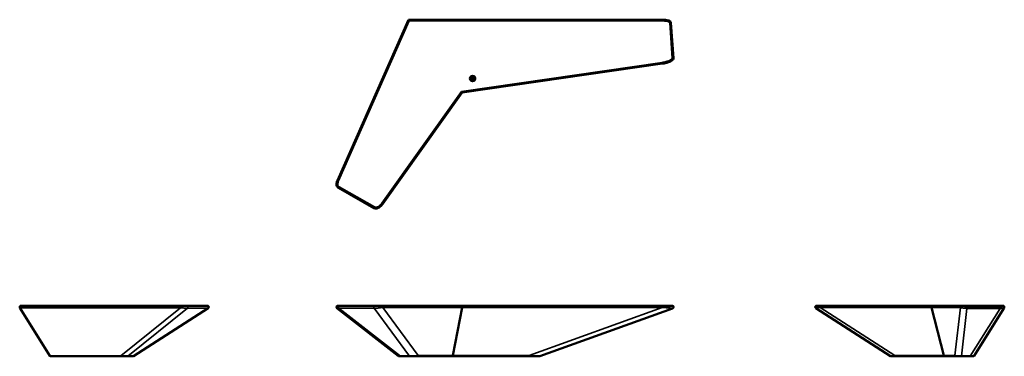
# Model space of a CAD drawing. Header units: millimetres. Extents: x 1201 to 8990, y 3364 to 6029.
import ezdxf

# ---------------------------------------------------------------- set-up
doc = ezdxf.new("R2010")
doc.units = ezdxf.units.MM
doc.layers.add('Visibile (ISO)', color=7, linetype='Continuous', lineweight=50)
doc.layers.add('Visibile sottile (ISO)', color=7, linetype='Continuous', lineweight=35)

msp = doc.modelspace()

# ---------------------------------------------------------------- linework, layer by layer
at = {"layer": 'Visibile (ISO)'}
for p, q in [((3714.4, 4756.2), (4276.8, 6028.9)), ((4283.3, 6018.9), (4276.8, 6028.9)), ((4276.8, 6028.9), (6288.2, 6028.9)), ((6351.2, 6010.6), (6351.2, 6010.6)), ((6373.6, 5724.8), (6353.4, 6005)), ((6372.4, 5719.2), (6372.4, 5719.2)), ((6285.1, 5680.7), (4700.9, 5451.6)), ((4700.9, 5451.6), (4695.2, 5460.9)), ((4700.9, 5451.6), (4074.6, 4571.6)), ((3723.3, 4697.3), (3723.3, 4697.3)), ((3723.3, 4697.3), (4003.7, 4537.8)), ((4003.7, 4537.8), (4003.7, 4537.8)), ((1203, 3748.7), (1203.1, 3748.4)), ((1203.1, 3748.4), (1439.7, 3368.7)), ((2478.1, 3764), (1211.4, 3764)), ((2692, 3745.6), (2100.5, 3365.6)), ((2524.3, 3764), (2683.9, 3764)), ((3711.3, 3746.1), (4198.7, 3366.1)), ((3728.2, 3764), (4008.6, 3764)), ((4066.5, 3764), (4695.2, 3764)), ((4628.3, 3371.3), (4700.6, 3751.1)), ((6283.6, 3764), (4695.2, 3764)), ((6366.5, 3743.6), (5314.9, 3364.6)), ((6283.6, 3764), (6363.6, 3764)), ((7499.6, 3745.6), (8091.1, 3365.6)), ((7538.6, 3764), (8422.2, 3764)), ((8511.8, 3371.3), (8413.3, 3751.1)), ((8651.9, 3764), (8422.2, 3764)), ((8651.9, 3764), (8685.3, 3764)), ((8965.5, 3764), (8685.3, 3764)), ((8988.7, 3748.7), (8751.9, 3368.7)), ((8965.5, 3764), (8980.2, 3764)), ((1448.2, 3364), (2005.6, 3364)), ((2051.8, 3364), (2092.4, 3364)), ((2092.4, 3364), (2095.1, 3364)), ((4215.7, 3364), (4287, 3364)), ((4287, 3364), (4344.9, 3364)), ((4344.9, 3364), (4622.8, 3364)), ((4622.8, 3364), (5229.4, 3364)), ((8096.5, 3364), (8130.1, 3364)), ((8130.1, 3364), (8520.7, 3364)), ((8520.7, 3364), (8608.4, 3364)), ((8650.5, 3364), (8720.7, 3364)), ((8743.4, 3364), (8720.7, 3364))]:
    msp.add_line(p, q, dxfattribs=at)
for radius in [21, 15.2, 13, 12.8, 8.65]:
    msp.add_circle((4784.5, 5563.1), radius, dxfattribs=at)
for centre, start, end in [((6343.5, 6004.3), 4.11422, 39.17755), ((6363.6, 5724.1), 330.73742, 4.11422), ((1211.4, 3754), 90, 211.92424), ((6363.6, 3754), 342.95377, 90), ((8980.2, 3754), 328.07576, 90), ((1448.2, 3374), 213.84821, 270)]:
    msp.add_arc(centre, 10, start, end, dxfattribs=at)
for centre, major_axis, ratio, start_param, end_param in [((4695.2, 3754), (0, -10), 0.566661, 1.294167, 3.141593), ((4693.7, 3752.1), (-6.32, -3.19), 0.952078, 2.509934, 2.538305), ((8422.2, 3754), (0, -10), 0.928458, 3.141593, 4.989018), ((8412, 3752.1), (1.95, -6.8), 0.137679, 1.386616, 1.414987), ((1447.1, 3371.1), (-7.93, 4.78), 0.75964, 0.979944, 1.018679), ((4622.8, 3374), (0, -10), 0.566661, 0, 1.274199), ((4632.5, 3371.9), (-2.5, -6.66), 0.554462, 5.013505, 5.041848), ((8517.4, 3371.9), (3.32, -6.29), 0.779199, 4.418732, 4.447076), ((8520.7, 3374), (0, -10), 0.928458, 5.008987, 6.283185)]:
    msp.add_ellipse(centre, major_axis=major_axis, ratio=ratio, start_param=start_param, end_param=end_param, dxfattribs=at)
for points, knots in [([(6288.2, 6028.9), (6302.5, 6028.9), (6317.1, 6027.8), (6334.5, 6022.1), (6338.1, 6020.6), (6345.2, 6016.5), (6348.6, 6013.8), (6351.2, 6010.6)], [0, 0, 0, 0, 4.293356, 4.293356, 5.471708, 5.471708, 6.730124, 6.730124, 6.730124, 6.730124]), ([(6372.4, 5719.2), (6370.7, 5716.2), (6368.6, 5713.5), (6363.4, 5708.4), (6360.3, 5706), (6351.9, 5700.4), (6346.2, 5697.6), (6331.7, 5691.4), (6322.6, 5688.6), (6304.1, 5683.9), (6294.6, 5682.1), (6285.1, 5680.7)], [0, 0, 0, 0, 1.010857, 1.010857, 2.18191, 2.18191, 4.055309, 4.055309, 6.90251, 6.90251, 9.789655, 9.789655, 9.789655, 9.789655]), ([(4784.3, 5564.7), (4784.5, 5564.7), (4784.7, 5564.7), (4785.2, 5564.7), (4785.4, 5564.6), (4785.8, 5564.4), (4786, 5564.2), (4786.2, 5564), (4786.3, 5563.8), (4786.4, 5563.6), (4786.4, 5563.5), (4786.5, 5563.3), (4786.5, 5563.2), (4786.4, 5562.9), (4786.4, 5562.8), (4786.3, 5562.5), (4786.1, 5562.3), (4785.8, 5561.9), (4785.6, 5561.8), (4785.2, 5561.6), (4784.9, 5561.5), (4784.7, 5561.5), (4784.5, 5561.5), (4784.3, 5561.5), (4783.8, 5561.5), (4783.6, 5561.6), (4783.2, 5561.8), (4783, 5562), (4782.7, 5562.2), (4782.7, 5562.4), (4782.6, 5562.6), (4782.5, 5562.7), (4782.5, 5562.9), (4782.5, 5563.1), (4782.5, 5563.3), (4782.6, 5563.4), (4782.7, 5563.8), (4782.9, 5564), (4783.2, 5564.3), (4783.4, 5564.4), (4783.8, 5564.6), (4784, 5564.7), (4784.3, 5564.7)], [0.548412, 0.548412, 0.548412, 0.548412, 0.615064, 0.615064, 0.681716, 0.681716, 0.751984, 0.751984, 0.787118, 0.787118, 0.822251, 0.822251, 0.857385, 0.857385, 0.892519, 0.892519, 0.962786, 0.962786, 1.029438, 1.029438, 1.09609, 1.09609, 1.09609, 1.159141, 1.159141, 1.222193, 1.222193, 1.296245, 1.296245, 1.33327, 1.33327, 1.370296, 1.370296, 1.407322, 1.407322, 1.444348, 1.444348, 1.5184, 1.5184, 1.581451, 1.581451, 1.644503, 1.644503, 1.644503, 1.644503]), ([(3723.2, 4697.3), (3720.3, 4699), (3717.7, 4701.1), (3713.4, 4706), (3711.7, 4708.8), (3709.1, 4714.7), (3708.3, 4717.9), (3707.3, 4725), (3707.3, 4728.9), (3708.2, 4737.8), (3709.5, 4742.9), (3712, 4750.6), (3713.2, 4753.5), (3714.4, 4756.2)], [0, 0, 0, 0, 1.00235, 1.00235, 1.957014, 1.957014, 2.935128, 2.935128, 4.090666, 4.090666, 5.634629, 5.634629, 6.542988, 6.542988, 6.542988, 6.542988]), ([(4074.6, 4571.6), (4068, 4562.2), (4060.1, 4553.4), (4047, 4543.3), (4042.7, 4540.5), (4034.6, 4536.7), (4031, 4535.4), (4024.7, 4534.1), (4022.1, 4533.8), (4015.3, 4533.7), (4011, 4534.5), (4006, 4536.5), (4004.8, 4537.1), (4003.7, 4537.8)], [0, 0, 0, 0, 3.453939, 3.453939, 4.976506, 4.976506, 6.118078, 6.118078, 6.909645, 6.909645, 8.157601, 8.157601, 8.545387, 8.545387, 8.545387, 8.545387]), ([(2478.1, 3764), (2481.1, 3764), (2484.1, 3764), (2487, 3764), (2492.7, 3764), (2498.2, 3764), (2503.1, 3764), (2505.6, 3764), (2507.9, 3764), (2510, 3764), (2512.2, 3764), (2514.2, 3764), (2515.9, 3764), (2517.7, 3764), (2519.4, 3764), (2520.7, 3764), (2520.8, 3764), (2520.8, 3764), (2520.8, 3764), (2522.2, 3764), (2523.4, 3764), (2524.3, 3764)], [-436.198432, -436.198432, -436.198432, -436.198432, -427.208095, -427.208095, -427.208095, -409.684487, -409.684487, -409.684487, -400.95557, -400.95557, -400.95557, -392.123427, -392.123427, -392.123427, -383.082225, -383.082225, -383.082225, -382.946955, -382.946955, -382.946955, -373.629878, -373.629878, -373.629878, -373.629878]), ([(2683.9, 3764), (2684.2, 3764), (2684.4, 3764), (2684.6, 3764), (2685.4, 3764), (2686, 3764), (2686.3, 3764), (2686.5, 3764), (2686.6, 3764), (2686.6, 3764)], [-378.284666, -378.284666, -378.284666, -378.284666, -375.71666, -375.71666, -375.71666, -367.019238, -367.019238, -367.019238, -361.603136, -361.603136, -361.603136, -361.603136]), ([(2686.6, 3764), (2686.6, 3764), (2686.7, 3764), (2686.9, 3764), (2687, 3764), (2687.5, 3764), (2687.9, 3763.9), (2689.4, 3763.7), (2690.4, 3763.3), (2692.3, 3762.3), (2693.2, 3761.6), (2694.6, 3760.1), (2695.2, 3759.2), (2696.1, 3757.2), (2696.4, 3756.2), (2696.7, 3754.1), (2696.6, 3753), (2696.2, 3750.9), (2695.8, 3749.9), (2694.7, 3748.1), (2694, 3747.2), (2692.8, 3746.2), (2692.4, 3745.9), (2692, 3745.6)], [0, 0, 0, 0, 0.013209, 0.013209, 0.05284, 0.05284, 0.17192, 0.17192, 0.496089, 0.496089, 0.814539, 0.814539, 1.132051, 1.132051, 1.452545, 1.452545, 1.770106, 1.770106, 2.087694, 2.087694, 2.411095, 2.411095, 2.560507, 2.560507, 2.560507, 2.560507]), ([(3711.3, 3746.1), (3710.4, 3746.8), (3709.6, 3747.6), (3708.5, 3749.4), (3708, 3750.4), (3707.5, 3752.5), (3707.4, 3753.5), (3707.5, 3755.7), (3707.7, 3756.7), (3708.5, 3758.7), (3709.1, 3759.6), (3710.5, 3761.3), (3711.3, 3762), (3713.1, 3763.1), (3714.1, 3763.5), (3715.6, 3763.9), (3716.2, 3763.9), (3716.8, 3764), (3717, 3764), (3717.2, 3764), (3717.3, 3764), (3717.4, 3764), (3717.4, 3764), (3717.4, 3764), (3717.4, 3764), (3717.4, 3764), (3717.4, 3764), (3717.4, 3764), (3717.4, 3764), (3717.4, 3764), (3717.4, 3764), (3717.4, 3764), (3717.4, 3764), (3717.4, 3764), (3717.4, 3764), (3717.4, 3764), (3717.4, 3764), (3717.4, 3764), (3717.4, 3764), (3717.4, 3764), (3717.4, 3764), (3717.4, 3764), (3717.4, 3764), (3717.4, 3764), (3717.4, 3764), (3717.4, 3764)], [0, 0, 0, 0, 0.330344, 0.330344, 0.647959, 0.647959, 0.963028, 0.963028, 1.286205, 1.286205, 1.599645, 1.599645, 1.920905, 1.920905, 2.237832, 2.237832, 2.395759, 2.395759, 2.435732, 2.435732, 2.465709, 2.465709, 2.468519, 2.468519, 2.469028, 2.469028, 2.469283, 2.469283, 2.46941, 2.46941, 2.469474, 2.469474, 2.469506, 2.469506, 2.469522, 2.469522, 2.469538, 2.469538, 2.469571, 2.469571, 2.469699, 2.469699, 2.470718, 2.470718, 2.478145, 2.478145, 2.478145, 2.478145]), ([(3717.4, 3764), (3717.4, 3764), (3717.4, 3764), (3717.4, 3764), (3717.4, 3764), (3717.7, 3764), (3718.1, 3764), (3718.6, 3764), (3719.3, 3764), (3720.2, 3764), (3721.1, 3764), (3722.2, 3764), (3723.6, 3764), (3723.6, 3764), (3723.6, 3764), (3723.6, 3764), (3725, 3764), (3726.5, 3764), (3728.2, 3764)], [-409.727774, -409.727774, -409.727774, -409.727774, -409.684487, -409.684487, -409.684487, -400.95557, -400.95557, -400.95557, -392.123427, -392.123427, -392.123427, -383.082225, -383.082225, -383.082225, -382.946955, -382.946955, -382.946955, -373.629878, -373.629878, -373.629878, -373.629878]), ([(4008.6, 3764), (4009.1, 3764), (4009.5, 3764), (4010, 3764), (4011.7, 3764), (4013.5, 3764), (4015.5, 3764), (4017.9, 3764), (4020.5, 3764), (4023.2, 3764), (4025.9, 3764), (4028.7, 3764), (4031.7, 3764), (4034.5, 3764), (4037.5, 3764), (4040.5, 3764), (4043.5, 3764), (4046.5, 3764), (4049.4, 3764), (4055.6, 3764), (4061.4, 3764), (4066.5, 3764)], [-378.284666, -378.284666, -378.284666, -378.284666, -375.71666, -375.71666, -375.71666, -367.019238, -367.019238, -367.019238, -356.297268, -356.297268, -356.297268, -345.842691, -345.842691, -345.842691, -335.484902, -335.484902, -335.484902, -325.068666, -325.068666, -325.068666, -303.365099, -303.365099, -303.365099, -303.365099]), ([(6373, 3750.5), (6372.8, 3749.9), (6372.5, 3749.1), (6371.7, 3747.8), (6371.3, 3747.2), (6370.3, 3746), (6369.5, 3745.3), (6368, 3744.3), (6367.3, 3743.9), (6366.5, 3743.6)], [0.111917, 0.111917, 0.111917, 0.111917, 0.491243, 0.491243, 0.733962, 0.733962, 1.066564, 1.066564, 1.323802, 1.323802, 1.323802, 1.323802]), ([(7499.6, 3745.6), (7498.7, 3746.2), (7497.8, 3746.9), (7496.5, 3748.6), (7496, 3749.6), (7495.3, 3751.6), (7495.1, 3752.6), (7495, 3754.8), (7495.1, 3755.9), (7495.7, 3757.9), (7496.2, 3758.9), (7497.4, 3760.6), (7498.2, 3761.4), (7499.9, 3762.7), (7500.9, 3763.2), (7502.9, 3763.8), (7503.9, 3764), (7505, 3764)], [0, 0, 0, 0, 0.329417, 0.329417, 0.64933, 0.64933, 0.964, 0.964, 1.28897, 1.28897, 1.601804, 1.601804, 1.923163, 1.923163, 2.240498, 2.240498, 2.559345, 2.559345, 2.559345, 2.559345]), ([(7505, 3764), (7505, 3764), (7505.1, 3764), (7505.3, 3764), (7505.7, 3764), (7506.5, 3764), (7507.7, 3764), (7508.2, 3764), (7508.6, 3764), (7509.2, 3764)], [-361.602698, -361.602698, -361.602698, -361.602698, -356.297268, -356.297268, -356.297268, -345.842691, -345.842691, -345.842691, -342.000858, -342.000858, -342.000858, -342.000858]), ([(7509.2, 3764), (7511.7, 3764), (7514.9, 3764), (7523.2, 3764), (7528.5, 3764), (7535.6, 3764), (7537.1, 3764), (7538.6, 3764)], [0, 0, 0, 0, 1.651948, 1.651948, 3.791291, 3.791291, 4.351977, 4.351977, 4.351977, 4.351977]), ([(2051.8, 3364), (2050.9, 3364), (2049.7, 3364), (2048.3, 3364), (2046.9, 3364), (2045.2, 3364), (2043.4, 3364), (2039.9, 3364), (2035.5, 3364), (2030.6, 3364), (2023.8, 3364), (2015.8, 3364), (2007.8, 3364), (2007.1, 3364), (2006.3, 3364), (2005.6, 3364)], [-392.264035, -392.264035, -392.264035, -392.264035, -382.946958, -382.946958, -382.946958, -373.770964, -373.770964, -373.770964, -356.209609, -356.209609, -356.209609, -331.900794, -331.900794, -331.900794, -329.695481, -329.695481, -329.695481, -329.695481]), ([(2100.5, 3365.6), (2099.6, 3365), (2098.6, 3364.6), (2097.2, 3364.2), (2096.8, 3364.1), (2096.1, 3364.1), (2095.9, 3364), (2095.6, 3364), (2095.5, 3364), (2095.4, 3364), (2095.3, 3364), (2095.2, 3364), (2095.2, 3364), (2095.2, 3364), (2095.2, 3364), (2095.1, 3364), (2095.1, 3364), (2095.1, 3364), (2095.1, 3364), (2095.1, 3364), (2095.1, 3364), (2095.1, 3364)], [0.0052433, 0.0052433, 0.0052433, 0.0052433, 0.3219629, 0.3219629, 0.4447128, 0.4447128, 0.5069272, 0.5069272, 0.5381434, 0.5381434, 0.5537726, 0.5537726, 0.561613, 0.561613, 0.5655936, 0.5655936, 0.5676873, 0.5676873, 0.5688307, 0.5688307, 0.5700621, 0.5700621, 0.5700621, 0.5700621]), ([(4204.9, 3364), (4204.8, 3364), (4204.7, 3364), (4204.5, 3364), (4204.2, 3364), (4203.4, 3364.1), (4202.8, 3364.2), (4201.1, 3364.7), (4200.1, 3365.2), (4199.1, 3365.9), (4198.9, 3366), (4198.8, 3366.1)], [0, 0, 0, 0, 0.0211348, 0.0211348, 0.0845575, 0.0845575, 0.2755906, 0.2755906, 0.6001867, 0.6001867, 0.654524, 0.654524, 0.654524, 0.654524]), ([(4215.7, 3364), (4214, 3364), (4212.4, 3364), (4211.1, 3364), (4209.7, 3364), (4208.6, 3364), (4207.6, 3364), (4205.8, 3364), (4204.9, 3364), (4204.9, 3364), (4204.9, 3364), (4204.9, 3364), (4204.9, 3364)], [-392.264035, -392.264035, -392.264035, -392.264035, -382.946958, -382.946958, -382.946958, -373.770964, -373.770964, -373.770964, -356.209609, -356.209609, -356.209609, -356.17811, -356.17811, -356.17811, -356.17811]), ([(5311.5, 3364), (5311.5, 3364), (5309.6, 3364), (5305.5, 3364), (5305.2, 3364), (5304.9, 3364), (5304.6, 3364), (5299.8, 3364), (5292.4, 3364), (5282.9, 3364), (5281.5, 3364), (5280, 3364), (5278.4, 3364), (5274.9, 3364), (5271.2, 3364), (5267.4, 3364), (5255.7, 3364), (5242.5, 3364), (5229.4, 3364)], [-495.402499, -495.402499, -495.402499, -495.402499, -469.906013, -469.906013, -469.906013, -468.085109, -468.085109, -468.085109, -440.202573, -440.202573, -440.202573, -435.925304, -435.925304, -435.925304, -426.221908, -426.221908, -426.221908, -396.941613, -396.941613, -396.941613, -396.941613]), ([(5314.9, 3364.6), (5313.9, 3364.2), (5312.8, 3364), (5311.7, 3364), (5311.6, 3364), (5311.6, 3364), (5311.6, 3364), (5311.5, 3364), (5311.5, 3364), (5311.5, 3364), (5311.5, 3364), (5311.5, 3364), (5311.5, 3364), (5311.5, 3364), (5311.5, 3364), (5311.5, 3364), (5311.5, 3364), (5311.5, 3364), (5311.5, 3364), (5311.5, 3364), (5311.5, 3364), (5311.5, 3364)], [0, 0, 0, 0, 0.323544, 0.323544, 0.3357843, 0.3357843, 0.3403743, 0.3403743, 0.3443654, 0.3443654, 0.3444277, 0.3444277, 0.3444589, 0.3444589, 0.3444746, 0.3444746, 0.3445221, 0.3445221, 0.3445533, 0.3445533, 0.3445689, 0.3445689, 0.3445689, 0.3445689]), ([(8096.5, 3364), (8096.5, 3364), (8096.5, 3364), (8096.5, 3364), (8096.5, 3364), (8096.5, 3364), (8096.5, 3364), (8096.5, 3364), (8096.5, 3364), (8096.4, 3364), (8096.4, 3364), (8096.3, 3364), (8096.2, 3364), (8095.9, 3364), (8095.7, 3364), (8094.7, 3364.1), (8094, 3364.3), (8092.6, 3364.8), (8091.8, 3365.1), (8091.1, 3365.6)], [0, 0, 0, 0, 0.0013052, 0.0013052, 0.0025666, 0.0025666, 0.0041668, 0.0041668, 0.00716, 0.00716, 0.0149701, 0.0149701, 0.0383798, 0.0383798, 0.1086375, 0.1086375, 0.3204521, 0.3204521, 0.5705034, 0.5705034, 0.5705034, 0.5705034]), ([(8650.5, 3364), (8650.4, 3364), (8650.3, 3364), (8650.1, 3364), (8645.9, 3364), (8641.3, 3364), (8636.8, 3364), (8636.5, 3364), (8636.2, 3364), (8635.9, 3364), (8631.1, 3364), (8626.5, 3364), (8622.4, 3364), (8621.8, 3364), (8621.2, 3364), (8620.6, 3364), (8619.2, 3364), (8617.9, 3364), (8616.7, 3364), (8613.1, 3364), (8610.3, 3364), (8608.4, 3364)], [-497.452696, -497.452696, -497.452696, -497.452696, -496.543843, -496.543843, -496.543843, -469.906013, -469.906013, -469.906013, -468.085109, -468.085109, -468.085109, -440.202573, -440.202573, -440.202573, -435.925304, -435.925304, -435.925304, -426.221908, -426.221908, -426.221908, -396.941613, -396.941613, -396.941613, -396.941613]), ([(8751.9, 3368.7), (8751.1, 3367.5), (8750.1, 3366.4), (8748.9, 3365.6), (8747.3, 3364.6), (8745.3, 3364), (8743.4, 3364)], [-10.136132, -10.136132, -10.136132, -10.136132, -5.792075, -5.792075, -5.792075, 0, 0, 0, 0])]:
    msp.add_open_spline(points, degree=3, knots=knots, dxfattribs=at)
for points in [[(2692, 3745.6), (2692, 3745.6), (2692, 3745.6), (2692, 3745.6)], [(3711.3, 3746.1), (3711.3, 3746.1), (3711.3, 3746.1), (3711.3, 3746.1)], [(6373.2, 3751.1), (6373.2, 3751.1), (6373.2, 3751.1), (6373.2, 3751.1)], [(7499.6, 3745.6), (7499.6, 3745.6), (7499.6, 3745.6), (7499.6, 3745.6)], [(4198.7, 3366.1), (4198.7, 3366.1), (4198.7, 3366.1), (4198.7, 3366.1)], [(5311.5, 3364), (5311.5, 3364), (5311.5, 3364), (5311.5, 3364)], [(5314.9, 3364.6), (5314.9, 3364.6), (5314.9, 3364.6), (5314.9, 3364.6)]]:
    msp.add_open_spline(points, degree=3, dxfattribs=at)
at = {"layer": 'Visibile sottile (ISO)'}
for p, q in [((3723.5, 4752.2), (4283.3, 6018.9)), ((4283.3, 6018.9), (6288.2, 6018.9)), ((6288.2, 6028.9), (6288.2, 6018.9)), ((6351.2, 6010.6), (6343.5, 6004.3)), ((6343.5, 6004.3), (6353.4, 6005)), ((6343.5, 6004.3), (6363.6, 5724.1)), ((6283.6, 5690.6), (4695.2, 5460.9)), ((6373.6, 5724.8), (6363.6, 5724.1)), ((6363.6, 5724.1), (6372.4, 5719.2)), ((4066.5, 4577.4), (4695.2, 5460.9)), ((3723.5, 4752.2), (3714.4, 4756.2)), ((3723.3, 4697.3), (3728.2, 4706)), ((3728.2, 4706), (4008.6, 4546.4)), ((4008.6, 4546.4), (4003.7, 4537.8)), ((2474.8, 3748.4), (1203.1, 3748.4)), ((2002.3, 3368.4), (2474.8, 3748.4)), ((2056.2, 3365.4), (2528.7, 3745.4)), ((2096.8, 3365.4), (2688.3, 3745.4)), ((2688.3, 3745.4), (2528.7, 3745.4)), ((4213.2, 3365.4), (3725.7, 3745.4)), ((4006.1, 3745.4), (3725.7, 3745.4)), ((4284.5, 3365.4), (4006.1, 3745.4)), ((4352.7, 3371.1), (4074.3, 3751.1)), ((4700.6, 3751.1), (4074.3, 3751.1)), ((4700.7, 3751.3), (6285, 3751.3)), ((5230.7, 3371.3), (6285, 3751.3)), ((8124.6, 3371.1), (7533.1, 3751.1)), ((8413.3, 3751.1), (7533.1, 3751.1)), ((8413.3, 3751.3), (8642.4, 3751.3)), ((8598.9, 3371.3), (8642.4, 3751.3)), ((8694.1, 3743.6), (8650.8, 3364.6)), ((8686, 3754), (8966.3, 3754)), ((8957.1, 3743.6), (8694.1, 3743.6)), ((8957.6, 3753), (8694.6, 3753)), ((8721, 3364.6), (8957.1, 3743.6)), ((2002.3, 3368.4), (1439.9, 3368.4)), ((2096.8, 3365.4), (2056.2, 3365.4)), ((4284.5, 3365.4), (4213.2, 3365.4)), ((4352.7, 3371.1), (4628.2, 3371.1)), ((5230.7, 3371.3), (4628.3, 3371.3)), ((8124.6, 3371.1), (8511.8, 3371.1)), ((8598.9, 3371.3), (8511.8, 3371.3)), ((8721, 3364.6), (8650.8, 3364.6))]:
    msp.add_line(p, q, dxfattribs=at)
for centre, major_axis, ratio, start_param, end_param in [((2478.1, 3754), (0, 10), 0.404222, 0, 2.161559), ((2524.3, 3754), (0, 10), 0.869162, 3.669441, 6.283185), ((2683.9, 3754), (0, 10), 0.869162, 3.669441, 6.283185), ((3728.2, 3754), (0, 10), 0.494528, 0, 2.613744), ((4008.6, 3754), (0, 10), 0.494528, 0, 2.613744), ((6364, 3782.6), (-2.4, 39), 0.073135, 3.162954, 3.384185), ((8692.3, 3782.6), (-42.6, 8.1), 0.89612, 1.53295, 1.782297), ((8685.3, 3754), (0, 10), 0.071745, 4.712389, 6.283185), ((8693.2, 3785), (33.8, -8.1), 0.915752, 4.720224, 4.96957), ((8959.8, 3782.6), (42.5, 9.8), 0.887894, 4.448281, 4.697627), ((8960.2, 3785), (33.3, 12.1), 0.888855, 4.324771, 4.574117), ((8965.5, 3754), (0, 10), 0.071745, 4.712389, 6.283185), ((8650.5, 3374.4), (0, -10.4), 0.070496, 0.00001, 0.339519)]:
    msp.add_ellipse(centre, major_axis=major_axis, ratio=ratio, start_param=start_param, end_param=end_param, dxfattribs=at)
for points, knots in [([(6343.5, 6004.3), (6342.4, 6005.6), (6341.1, 6006.8), (6339.5, 6008), (6337.9, 6009.2), (6336.1, 6010.2), (6334.1, 6011.2), (6330, 6013.2), (6325, 6014.9), (6319.1, 6016.1), (6310.4, 6017.9), (6299.9, 6018.9), (6288.2, 6018.9)], [-486.100448, -486.100448, -486.100448, -486.100448, -477.136326, -477.136326, -477.136326, -468.172203, -468.172203, -468.172203, -450.243958, -450.243958, -450.243958, -423.351591, -423.351591, -423.351591, -423.351591]), ([(6283.6, 5690.6), (6294.7, 5692.2), (6305.7, 5694.4), (6315.8, 5697.2), (6325.6, 5699.9), (6334.4, 5703.1), (6341.7, 5706.6), (6347.2, 5709.3), (6351.8, 5712.1), (6355.5, 5715), (6356.7, 5716), (6357.8, 5717), (6358.9, 5718), (6360.9, 5720), (6362.5, 5722), (6363.6, 5724.1)], [-99.60223, -99.60223, -99.60223, -99.60223, -75.773875, -75.773875, -75.773875, -52.747917, -52.747917, -52.747917, -35.367481, -35.367481, -35.367481, -29.464722, -29.464722, -29.464722, -17.375307, -17.375307, -17.375307, -17.375307]), ([(6285.1, 5680.7), (6285.1, 5680.7), (6285, 5681.2), (6284.9, 5682), (6284.9, 5682.2), (6284.8, 5682.5), (6284.8, 5682.7), (6284.7, 5683), (6284.7, 5683.3), (6284.7, 5683.6), (6284.6, 5684.2), (6284.5, 5684.9), (6284.4, 5685.6), (6284.3, 5686.4), (6284.1, 5687.2), (6284, 5688), (6283.9, 5688.9), (6283.8, 5689.8), (6283.6, 5690.6)], [2.792868, 2.792868, 2.792868, 2.792868, 7.888422, 7.888422, 7.888422, 9.237129, 9.237129, 9.237129, 10.585321, 10.585321, 10.585321, 13.20715, 13.20715, 13.20715, 15.806931, 15.806931, 15.806931, 18.474257, 18.474257, 18.474257, 18.474257]), ([(3723.5, 4752.2), (3722.2, 4749.2), (3721.1, 4746.2), (3720.2, 4743.3), (3718.4, 4737.6), (3717.4, 4732.1), (3717.4, 4727.2), (3717.4, 4724.8), (3717.7, 4722.5), (3718.1, 4720.3), (3718.6, 4718.2), (3719.3, 4716.2), (3720.2, 4714.4), (3721.1, 4712.6), (3722.2, 4711), (3723.6, 4709.6), (3723.6, 4709.6), (3723.6, 4709.6), (3723.6, 4709.5), (3725, 4708.1), (3726.5, 4707), (3728.2, 4706)], [-436.198432, -436.198432, -436.198432, -436.198432, -427.208095, -427.208095, -427.208095, -409.684487, -409.684487, -409.684487, -400.95557, -400.95557, -400.95557, -392.123427, -392.123427, -392.123427, -383.082225, -383.082225, -383.082225, -382.946955, -382.946955, -382.946955, -373.629878, -373.629878, -373.629878, -373.629878]), ([(4008.6, 4546.4), (4009.1, 4546.2), (4009.5, 4545.9), (4010, 4545.7), (4011.7, 4544.9), (4013.5, 4544.4), (4015.5, 4544), (4017.9, 4543.6), (4020.5, 4543.6), (4023.2, 4544), (4025.9, 4544.4), (4028.7, 4545.2), (4031.7, 4546.4), (4034.5, 4547.6), (4037.5, 4549.2), (4040.5, 4551.2), (4043.5, 4553.1), (4046.5, 4555.4), (4049.4, 4558), (4055.6, 4563.5), (4061.4, 4570.2), (4066.5, 4577.4)], [-378.284666, -378.284666, -378.284666, -378.284666, -375.71666, -375.71666, -375.71666, -367.019238, -367.019238, -367.019238, -356.297268, -356.297268, -356.297268, -345.842691, -345.842691, -345.842691, -335.484902, -335.484902, -335.484902, -325.068666, -325.068666, -325.068666, -303.365099, -303.365099, -303.365099, -303.365099]), ([(4066.5, 4577.4), (4067.2, 4576.9), (4067.9, 4576.3), (4068.6, 4575.8), (4069.3, 4575.3), (4070, 4574.9), (4070.6, 4574.4), (4071.3, 4574), (4071.8, 4573.6), (4072.3, 4573.2), (4072.6, 4573), (4072.8, 4572.9), (4073, 4572.7), (4073.3, 4572.6), (4073.5, 4572.4), (4073.6, 4572.3), (4074.3, 4571.8), (4074.6, 4571.6), (4074.6, 4571.6)], [-18.673941, -18.673941, -18.673941, -18.673941, -15.977217, -15.977217, -15.977217, -13.350239, -13.350239, -13.350239, -10.700444, -10.700444, -10.700444, -9.33697, -9.33697, -9.33697, -7.972993, -7.972993, -7.972993, -2.991671, -2.991671, -2.991671, -2.991671]), ([(2528.7, 3745.4), (2527.4, 3745.3), (2524.3, 3745.2), (2518.4, 3745.3), (2511.3, 3745.6), (2500.6, 3746.2), (2488.2, 3747.2), (2478.2, 3748.1), (2474.8, 3748.4)], [-441.570235, -441.570235, -441.570235, -441.570235, -431.508351, -421.446464, -411.384578, -401.322691, -381.198919, -371.137034, -371.137034, -371.137034, -371.137034]), ([(2692, 3745.6), (2691.9, 3745.5), (2691.3, 3745.4), (2689.7, 3745.3), (2688.3, 3745.4)], [-439.545654, -439.545654, -439.545654, -439.545654, -433.491269, -421.404387, -421.404387, -421.404387, -421.404387]), ([(3725.7, 3745.4), (3723.6, 3745.3), (3719.8, 3745.2), (3715.4, 3745.3), (3712.5, 3745.6), (3711.5, 3745.9), (3711.3, 3746.1), (3711.3, 3746.1)], [-441.570235, -441.570235, -441.570235, -441.570235, -431.508351, -421.446464, -411.384578, -401.322691, -401.266404, -401.266404, -401.266404, -401.266404]), ([(4074.3, 3751.1), (4068.4, 3750.1), (4058.5, 3748.7), (4044.5, 3747.3), (4034.1, 3746.4), (4023.9, 3745.8), (4014.5, 3745.4), (4008.8, 3745.3), (4006.1, 3745.4)], [-506.012582, -506.012582, -506.012582, -506.012582, -481.838811, -469.751926, -457.66504, -445.578155, -433.491269, -421.404387, -421.404387, -421.404387, -421.404387]), ([(4066.5, 3764), (4067.2, 3764), (4067.9, 3763.9), (4068.6, 3763.6), (4069.3, 3763.4), (4070, 3763.1), (4070.6, 3762.6), (4071.3, 3762.2), (4071.8, 3761.6), (4072.3, 3761), (4072.6, 3760.6), (4072.8, 3760.3), (4073, 3760), (4073.3, 3759.6), (4073.5, 3759.2), (4073.6, 3758.8), (4074.3, 3757.3), (4074.7, 3755.5), (4074.6, 3753.7), (4074.6, 3752.8), (4074.5, 3751.9), (4074.3, 3751.1)], [-18.673941, -18.673941, -18.673941, -18.673941, -15.977217, -15.977217, -15.977217, -13.350239, -13.350239, -13.350239, -10.700444, -10.700444, -10.700444, -9.33697, -9.33697, -9.33697, -7.972993, -7.972993, -7.972993, -2.696617, -2.696617, -2.696617, 0, 0, 0, 0]), ([(6285, 3751.3), (6285.1, 3752.1), (6285.1, 3753), (6285.1, 3753.9), (6285.1, 3755.6), (6285, 3757.4), (6284.9, 3758.9), (6284.9, 3759.3), (6284.8, 3759.7), (6284.8, 3760), (6284.7, 3760.4), (6284.7, 3760.7), (6284.7, 3761), (6284.6, 3761.6), (6284.5, 3762.2), (6284.4, 3762.6), (6284.3, 3763.1), (6284.1, 3763.4), (6284, 3763.7), (6283.9, 3763.9), (6283.8, 3764), (6283.6, 3764)], [0, 0, 0, 0, 2.667218, 2.667218, 2.667218, 7.888422, 7.888422, 7.888422, 9.237129, 9.237129, 9.237129, 10.585321, 10.585321, 10.585321, 13.20715, 13.20715, 13.20715, 15.806931, 15.806931, 15.806931, 18.474257, 18.474257, 18.474257, 18.474257]), ([(6367, 3744.8), (6365.9, 3744.9), (6364.2, 3745), (6362.2, 3745.2), (6361.1, 3745.3), (6360, 3745.4), (6358.7, 3745.5), (6355, 3745.8), (6350.2, 3746.2), (6344.6, 3746.6), (6337.2, 3747.2), (6328.2, 3747.9), (6318.1, 3748.7), (6308, 3749.5), (6296.8, 3750.4), (6285, 3751.3)], [-520.860419, -520.860419, -520.860419, -520.860419, -508.091649, -508.091649, -508.091649, -501.707264, -501.707264, -501.707264, -482.554109, -482.554109, -482.554109, -457.016569, -457.016569, -457.016569, -431.479029, -431.479029, -431.479029, -431.479029]), ([(6363.6, 3764), (6364.8, 3764), (6367, 3763.5), (6369.9, 3761.3), (6371.9, 3758), (6372.8, 3752.7), (6371, 3747.5), (6368.1, 3745.3), (6367, 3744.8)], [-27.414823, -27.414823, -27.414823, -27.414823, -23.498421, -19.582017, -15.665613, -11.74921, -3.916403, 0, 0, 0, 0]), ([(6367, 3744.8), (6367.2, 3744.8), (6367.3, 3744.9), (6367.5, 3744.9), (6367.6, 3745), (6367.7, 3745.1), (6367.9, 3745.1), (6368, 3745.2), (6368.2, 3745.3), (6368.3, 3745.3), (6368.5, 3745.4), (6368.7, 3745.5), (6368.8, 3745.6), (6369, 3745.7), (6369.1, 3745.8), (6369.3, 3745.9), (6369.4, 3746), (6369.6, 3746.1), (6369.8, 3746.2), (6369.9, 3746.4), (6370.1, 3746.5), (6370.3, 3746.6), (6370.4, 3746.8), (6370.6, 3746.9), (6370.8, 3747.1), (6371, 3747.3), (6371.1, 3747.5), (6371.3, 3747.7), (6371.5, 3747.9), (6371.7, 3748.1), (6371.8, 3748.3), (6372, 3748.6), (6372.2, 3748.8), (6372.3, 3749.1), (6372.5, 3749.4), (6372.6, 3749.7), (6372.8, 3750), (6372.9, 3750.3), (6373.1, 3750.7), (6373.2, 3751), (6373.2, 3751), (6373.2, 3751.1), (6373.2, 3751.1)], [0, 0, 0, 0, 0.460062, 0.460062, 0.460062, 0.940315, 0.940315, 0.940315, 1.448326, 1.448326, 1.448326, 1.990429, 1.990429, 1.990429, 2.514436, 2.514436, 2.514436, 3.152694, 3.152694, 3.152694, 3.807958, 3.807958, 3.807958, 4.481868, 4.481868, 4.481868, 5.312108, 5.312108, 5.312108, 6.146883, 6.146883, 6.146883, 7.091778, 7.091778, 7.091778, 8.158728, 8.158728, 8.158728, 9.292355, 9.292355, 9.292355, 9.338527, 9.338527, 9.338527, 9.338527]), ([(7533.1, 3751.1), (7525.3, 3750.1), (7515.1, 3748.7), (7505.8, 3747.3), (7501.3, 3746.4), (7499.6, 3745.9), (7499.5, 3745.6), (7499.6, 3745.6)], [-506.012582, -506.012582, -506.012582, -506.012582, -481.838811, -469.751926, -457.66504, -445.578155, -439.549607, -439.549607, -439.549607, -439.549607]), ([(7538.6, 3764), (7538.1, 3764), (7537.6, 3763.9), (7537.1, 3763.6), (7536.6, 3763.4), (7536.1, 3763.1), (7535.7, 3762.6), (7535.2, 3762.2), (7534.8, 3761.6), (7534.5, 3761), (7534.3, 3760.6), (7534.1, 3760.3), (7534, 3760), (7533.8, 3759.6), (7533.7, 3759.2), (7533.6, 3758.8), (7533.1, 3757.3), (7532.8, 3755.5), (7532.8, 3753.7), (7532.9, 3752.8), (7532.9, 3751.9), (7533.1, 3751.1)], [-18.673941, -18.673941, -18.673941, -18.673941, -15.977217, -15.977217, -15.977217, -13.350239, -13.350239, -13.350239, -10.700444, -10.700444, -10.700444, -9.33697, -9.33697, -9.33697, -7.972993, -7.972993, -7.972993, -2.696617, -2.696617, -2.696617, 0, 0, 0, 0]), ([(8642.4, 3751.3), (8642.1, 3752.1), (8642, 3753), (8642, 3753.9), (8642, 3755.6), (8642.4, 3757.4), (8643.3, 3758.9), (8643.5, 3759.3), (8643.7, 3759.7), (8644, 3760), (8644.3, 3760.4), (8644.5, 3760.7), (8644.8, 3761), (8645.5, 3761.6), (8646.1, 3762.2), (8646.9, 3762.6), (8647.7, 3763.1), (8648.5, 3763.4), (8649.3, 3763.7), (8650.2, 3763.9), (8651, 3764), (8651.9, 3764)], [0, 0, 0, 0, 2.667218, 2.667218, 2.667218, 7.888422, 7.888422, 7.888422, 9.237129, 9.237129, 9.237129, 10.585321, 10.585321, 10.585321, 13.20715, 13.20715, 13.20715, 15.806931, 15.806931, 15.806931, 18.474257, 18.474257, 18.474257, 18.474257]), ([(8683.4, 3744.8), (8680.9, 3744.9), (8678.3, 3745), (8675.9, 3745.2), (8674.6, 3745.3), (8673.4, 3745.4), (8672.2, 3745.5), (8668.6, 3745.8), (8665.1, 3746.2), (8661.9, 3746.6), (8657.5, 3747.2), (8653.6, 3747.9), (8650.3, 3748.7), (8647, 3749.5), (8644.3, 3750.4), (8642.4, 3751.3)], [-520.860419, -520.860419, -520.860419, -520.860419, -508.091649, -508.091649, -508.091649, -501.707264, -501.707264, -501.707264, -482.554109, -482.554109, -482.554109, -457.016569, -457.016569, -457.016569, -431.479029, -431.479029, -431.479029, -431.479029]), ([(8685.3, 3764), (8684.7, 3764), (8683.4, 3763.5), (8681.8, 3761.3), (8680.7, 3758), (8680.2, 3752.7), (8681.2, 3747.5), (8682.8, 3745.3), (8683.4, 3744.8)], [-27.414823, -27.414823, -27.414823, -27.414823, -23.498421, -19.582017, -15.665613, -11.74921, -3.916403, 0, 0, 0, 0]), ([(8683.4, 3744.8), (8683.4, 3744.8), (8683.5, 3744.9), (8683.5, 3744.9), (8683.5, 3745), (8683.5, 3745.1), (8683.6, 3745.1), (8683.6, 3745.2), (8683.6, 3745.3), (8683.6, 3745.3), (8683.7, 3745.4), (8683.7, 3745.5), (8683.7, 3745.6), (8683.8, 3745.7), (8683.8, 3745.8), (8683.8, 3745.9), (8683.9, 3746), (8683.9, 3746.1), (8684, 3746.2), (8684, 3746.4), (8684, 3746.5), (8684.1, 3746.6), (8684.1, 3746.8), (8684.2, 3746.9), (8684.2, 3747.1), (8684.3, 3747.3), (8684.3, 3747.5), (8684.4, 3747.7), (8684.5, 3747.9), (8684.5, 3748.1), (8684.6, 3748.3), (8684.7, 3748.6), (8684.7, 3748.8), (8684.8, 3749.1), (8684.9, 3749.4), (8685, 3749.7), (8685, 3750), (8685.1, 3750.3), (8685.2, 3750.7), (8685.3, 3751), (8685.4, 3751.2), (8685.4, 3751.4), (8685.4, 3751.5), (8685.6, 3752.1), (8685.7, 3752.6), (8685.8, 3753.1), (8685.9, 3753.4), (8686, 3753.7), (8686, 3754)], [0, 0, 0, 0, 0.460062, 0.460062, 0.460062, 0.940315, 0.940315, 0.940315, 1.448326, 1.448326, 1.448326, 1.990429, 1.990429, 1.990429, 2.514436, 2.514436, 2.514436, 3.152694, 3.152694, 3.152694, 3.807958, 3.807958, 3.807958, 4.481868, 4.481868, 4.481868, 5.312108, 5.312108, 5.312108, 6.146883, 6.146883, 6.146883, 7.091778, 7.091778, 7.091778, 8.158728, 8.158728, 8.158728, 9.292355, 9.292355, 9.292355, 9.826016, 9.826016, 9.826016, 11.504762, 11.504762, 11.504762, 12.39492, 12.39492, 12.39492, 12.39492]), ([(8694.6, 3753), (8694.6, 3750.7), (8694.5, 3748.4), (8694.4, 3746.6), (8694.4, 3745.2), (8694.2, 3744.2), (8694.1, 3743.6)], [0, 0, 0, 0, 6.999877, 6.999877, 6.999877, 12.249784, 12.249784, 12.249784, 12.249784]), ([(8957.1, 3743.6), (8957.2, 3744.2), (8957.3, 3745.2), (8957.4, 3746.6), (8957.5, 3748.4), (8957.6, 3750.7), (8957.6, 3753)], [-12.249784, -12.249784, -12.249784, -12.249784, -6.999877, -6.999877, -6.999877, 0, 0, 0, 0]), ([(8967.9, 3744.7), (8968.6, 3745.2), (8970.8, 3747.4), (8972.2, 3752.6), (8971.5, 3757.9), (8970.1, 3761.2), (8968, 3763.5), (8966.4, 3764), (8965.5, 3764)], [-27.632735, -27.632735, -27.632735, -27.632735, -23.685202, -15.790134, -11.842601, -7.895067, -3.947533, 0, 0, 0, 0]), ([(8966.3, 3754), (8966.4, 3753.5), (8966.5, 3752.9), (8966.6, 3752.4), (8966.7, 3751.9), (8966.8, 3751.5), (8966.9, 3751.1), (8967, 3750.7), (8967, 3750.4), (8967.1, 3750), (8967.2, 3749.7), (8967.2, 3749.4), (8967.3, 3749.1), (8967.3, 3748.9), (8967.4, 3748.6), (8967.4, 3748.4), (8967.4, 3748.1), (8967.5, 3747.9), (8967.5, 3747.7), (8967.5, 3747.7), (8967.5, 3747.6), (8967.5, 3747.6), (8967.6, 3747.4), (8967.6, 3747.2), (8967.6, 3747), (8967.6, 3746.9), (8967.7, 3746.7), (8967.7, 3746.6), (8967.7, 3746.4), (8967.7, 3746.3), (8967.7, 3746.2), (8967.8, 3746), (8967.8, 3745.9), (8967.8, 3745.8), (8967.8, 3745.7), (8967.8, 3745.6), (8967.8, 3745.5), (8967.8, 3745.4), (8967.8, 3745.4), (8967.8, 3745.3), (8967.8, 3745.2), (8967.9, 3745.1), (8967.9, 3745.1), (8967.9, 3745), (8967.9, 3745), (8967.9, 3744.9), (8967.9, 3744.9), (8967.9, 3744.8), (8967.9, 3744.8), (8967.9, 3744.7), (8967.9, 3744.7), (8967.9, 3744.7)], [0, 0, 0, 0, 1.680291, 1.680291, 1.680291, 3.041384, 3.041384, 3.041384, 4.226672, 4.226672, 4.226672, 5.232056, 5.232056, 5.232056, 6.179946, 6.179946, 6.179946, 6.993996, 6.993996, 6.993996, 7.220934, 7.220934, 7.220934, 7.98698, 7.98698, 7.98698, 8.669579, 8.669579, 8.669579, 9.33851, 9.33851, 9.33851, 9.991441, 9.991441, 9.991441, 10.557571, 10.557571, 10.557571, 11.082401, 11.082401, 11.082401, 11.574511, 11.574511, 11.574511, 12.039182, 12.039182, 12.039182, 12.486485, 12.486485, 12.486485, 12.636635, 12.636635, 12.636635, 12.636635]), ([(8988.7, 3748.7), (8988.1, 3747.8), (8986.4, 3747), (8983.7, 3746.4), (8981.9, 3746), (8979.6, 3745.6), (8976.9, 3745.3), (8975.6, 3745.2), (8974.2, 3745.1), (8972.7, 3745), (8971.2, 3744.9), (8969.6, 3744.8), (8967.9, 3744.7)], [-83.487226, -83.487226, -83.487226, -83.487226, -54.278195, -54.278195, -54.278195, -34.805507, -34.805507, -34.805507, -25.069164, -25.069164, -25.069164, -15.33282, -15.33282, -15.33282, -15.33282]), ([(2005.6, 3364), (2004.9, 3364), (2004.1, 3364.5), (2003.5, 3365.5), (2003, 3366.3), (2002.6, 3367.3), (2002.3, 3368.4)], [0, 0, 0, 0, 5.600192, 5.600192, 5.600192, 9.800336, 9.800336, 9.800336, 9.800336]), ([(2002.3, 3368.4), (2008.1, 3367.9), (2013.9, 3367.4), (2019.4, 3366.9), (2023.3, 3366.6), (2027.1, 3366.3), (2030.6, 3366.1), (2032, 3366), (2033.4, 3365.9), (2034.7, 3365.9), (2038.8, 3365.6), (2042.4, 3365.5), (2045.7, 3365.4), (2046.2, 3365.4), (2046.8, 3365.3), (2047.3, 3365.3), (2050.9, 3365.3), (2053.9, 3365.3), (2056.2, 3365.4)], [-491.02703, -491.02703, -491.02703, -491.02703, -473.418726, -473.418726, -473.418726, -460.841366, -460.841366, -460.841366, -455.810425, -455.810425, -455.810425, -440.717597, -440.717597, -440.717597, -438.202126, -438.202126, -438.202126, -420.59383, -420.59383, -420.59383, -420.59383]), ([(2056.2, 3365.4), (2055.6, 3365), (2055, 3364.7), (2054.4, 3364.5), (2053.6, 3364.2), (2052.7, 3364), (2051.8, 3364)], [-5.278487, -5.278487, -5.278487, -5.278487, -3.016278, -3.016278, -3.016278, 0, 0, 0, 0]), ([(2092.4, 3364), (2093.3, 3364), (2094.1, 3364.2), (2095, 3364.5), (2095.6, 3364.7), (2096.2, 3365), (2096.8, 3365.4)], [0, 0, 0, 0, 3.016278, 3.016278, 3.016278, 5.278487, 5.278487, 5.278487, 5.278487]), ([(4198.7, 3366.1), (4198.7, 3366.1), (4198.7, 3366.1), (4198.7, 3366.1), (4198.9, 3366), (4199, 3365.9), (4199.3, 3365.9), (4200, 3365.6), (4201.3, 3365.5), (4203.1, 3365.4), (4203.4, 3365.4), (4203.8, 3365.3), (4204.1, 3365.3), (4206.4, 3365.3), (4209.5, 3365.3), (4213.2, 3365.4)], [-460.877099, -460.877099, -460.877099, -460.877099, -460.841366, -460.841366, -460.841366, -455.810425, -455.810425, -455.810425, -440.717597, -440.717597, -440.717597, -438.202126, -438.202126, -438.202126, -420.59383, -420.59383, -420.59383, -420.59383]), ([(4213.2, 3365.4), (4213.5, 3365), (4213.8, 3364.7), (4214.2, 3364.5), (4214.7, 3364.2), (4215.2, 3364), (4215.7, 3364)], [-5.278487, -5.278487, -5.278487, -5.278487, -3.016278, -3.016278, -3.016278, 0, 0, 0, 0]), ([(4284.5, 3365.4), (4289.1, 3365.3), (4294.4, 3365.4), (4300, 3365.7), (4300.8, 3365.7), (4301.6, 3365.8), (4302.4, 3365.8), (4305.7, 3366), (4309.1, 3366.2), (4312.5, 3366.4), (4314.2, 3366.6), (4316, 3366.7), (4317.7, 3366.8), (4322.9, 3367.3), (4328.2, 3367.8), (4333.3, 3368.4), (4334.1, 3368.5), (4335, 3368.6), (4335.8, 3368.7), (4341.8, 3369.4), (4347.5, 3370.2), (4352.7, 3371.1)], [-427.204591, -427.204591, -427.204591, -427.204591, -406.05252, -406.05252, -406.05252, -403.030796, -403.030796, -403.030796, -390.943914, -390.943914, -390.943914, -384.900478, -384.900478, -384.900478, -366.770154, -366.770154, -366.770154, -363.748436, -363.748436, -363.748436, -342.596395, -342.596395, -342.596395, -342.596395]), ([(4287, 3364), (4286.5, 3364), (4286, 3364.2), (4285.5, 3364.5), (4285.2, 3364.7), (4284.8, 3365), (4284.5, 3365.4)], [0, 0, 0, 0, 3.016278, 3.016278, 3.016278, 5.278487, 5.278487, 5.278487, 5.278487]), ([(4352.7, 3371.1), (4352.2, 3369.3), (4351.4, 3367.7), (4350.3, 3366.5), (4348.8, 3364.9), (4346.8, 3364), (4344.9, 3364)], [-12.741986, -12.741986, -12.741986, -12.741986, -7.281135, -7.281135, -7.281135, 0, 0, 0, 0]), ([(5229.4, 3364), (5229.5, 3364), (5229.7, 3364.2), (5229.9, 3364.7), (5230, 3365.1), (5230.2, 3365.8), (5230.3, 3366.6), (5230.5, 3367.9), (5230.7, 3369.5), (5230.7, 3371.3)], [0, 0, 0, 0, 3.69762, 3.69762, 3.69762, 7.395239, 7.395239, 7.395239, 12.941669, 12.941669, 12.941669, 12.941669]), ([(5230.7, 3371.3), (5244.9, 3370.2), (5258.2, 3369.1), (5269.8, 3368.2), (5275.5, 3367.8), (5280.9, 3367.3), (5285.7, 3367), (5295.4, 3366.2), (5303, 3365.6), (5307.9, 3365.2), (5312.6, 3364.8), (5314.9, 3364.6), (5314.9, 3364.6)], [-648.016032, -648.016032, -648.016032, -648.016032, -616.799908, -616.799908, -616.799908, -601.191846, -601.191846, -601.191846, -569.975723, -569.975723, -569.975723, -540.826426, -540.826426, -540.826426, -540.826426]), ([(8091.1, 3365.6), (8091.1, 3365.6), (8091, 3365.7), (8091, 3365.7), (8091.1, 3365.7), (8091.1, 3365.8), (8091.1, 3365.8), (8091.4, 3366), (8092.1, 3366.2), (8093.2, 3366.4), (8093.7, 3366.6), (8094.4, 3366.7), (8095.1, 3366.8), (8097.4, 3367.3), (8100.6, 3367.8), (8104.6, 3368.4), (8105.3, 3368.5), (8106, 3368.6), (8106.7, 3368.7), (8111.7, 3369.4), (8117.8, 3370.2), (8124.6, 3371.1)], [-409.03864, -409.03864, -409.03864, -409.03864, -406.05252, -406.05252, -406.05252, -403.030796, -403.030796, -403.030796, -390.943914, -390.943914, -390.943914, -384.900478, -384.900478, -384.900478, -366.770154, -366.770154, -366.770154, -363.748436, -363.748436, -363.748436, -342.596395, -342.596395, -342.596395, -342.596395]), ([(8124.6, 3371.1), (8124.9, 3369.3), (8125.5, 3367.7), (8126.3, 3366.5), (8127.3, 3364.9), (8128.7, 3364), (8130.1, 3364)], [-12.741986, -12.741986, -12.741986, -12.741986, -7.281135, -7.281135, -7.281135, 0, 0, 0, 0]), ([(8608.4, 3364), (8607.2, 3364), (8606, 3364.2), (8604.9, 3364.7), (8603.7, 3365.1), (8602.7, 3365.8), (8601.8, 3366.6), (8600.4, 3367.9), (8599.4, 3369.5), (8598.9, 3371.3)], [0, 0, 0, 0, 3.69762, 3.69762, 3.69762, 7.395239, 7.395239, 7.395239, 12.941669, 12.941669, 12.941669, 12.941669]), ([(8598.9, 3371.3), (8601.3, 3370.2), (8604.7, 3369.1), (8608.9, 3368.2), (8611.1, 3367.8), (8613.4, 3367.3), (8615.9, 3367), (8620.9, 3366.2), (8626.5, 3365.6), (8632.5, 3365.2), (8638.4, 3364.8), (8644.7, 3364.6), (8650.8, 3364.6)], [-648.016032, -648.016032, -648.016032, -648.016032, -616.799908, -616.799908, -616.799908, -601.191846, -601.191846, -601.191846, -569.975723, -569.975723, -569.975723, -538.759599, -538.759599, -538.759599, -538.759599]), ([(8720.7, 3364), (8720.8, 3364), (8720.8, 3364.1), (8720.8, 3364.2), (8720.9, 3364.3), (8720.9, 3364.4), (8721, 3364.6)], [0, 0, 0, 0, 1.976102, 1.976102, 1.976102, 3.458179, 3.458179, 3.458179, 3.458179]), ([(8721, 3364.6), (8723.4, 3364.6), (8730.5, 3364.6), (8740.6, 3365.2), (8748.9, 3366.6), (8751.4, 3368), (8751.9, 3368.7)], [-548.187833, -548.187833, -548.187833, -548.187833, -535.564077, -510.316564, -485.069052, -459.821539, -459.821539, -459.821539, -459.821539])]:
    msp.add_open_spline(points, degree=3, knots=knots, dxfattribs=at)
msp.add_open_spline([(2096.8, 3365.4), (2099, 3365.3), (2100.2, 3365.4), (2100.5, 3365.6)], degree=3, dxfattribs=at)

doc.saveas('drawing.dxf')
